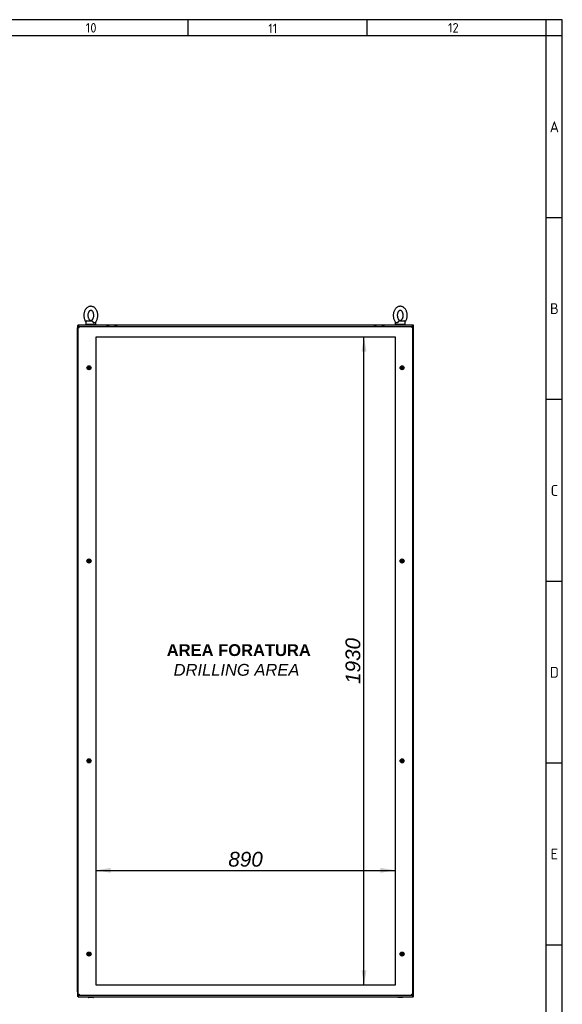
# Model space of a CAD drawing. Extents: x -12 to 412, y 11 to 308.
# Tile 9 of 9: x 311 to 412, y 104 to 288. Entities that reach past the tile are written whole.
import ezdxf
from ezdxf.lldxf.tags import DXFTag

# ---------------------------------------------------------------- set-up
doc = ezdxf.new("R2010")
doc.units = 0
doc.layers.get('0').update_dxf_attribs({"linetype": 'CONTINUOUS'})
for name, color, linetype in [('_TRANSLATION', 7, 'CONTINUOUS'), ('AE00100_03', 7, 'CONTINUOUS'), ('AE00219_03', 7, 'CONTINUOUS'), ('AE00715_01', 7, 'CONTINUOUS'), ('DEFAULT', 7, 'CONTINUOUS'), ('DV6__TRANSLATION', 7, 'CONTINUOUS'), ('F0000000_02', 7, 'CONTINUOUS'), ('F0000000_04', 7, 'CONTINUOUS'), ('F0000000_25', 7, 'CONTINUOUS'), ('F0000000_26', 7, 'CONTINUOUS'), ('F0000000_27', 7, 'CONTINUOUS'), ('F0000000_28', 7, 'CONTINUOUS'), ('M0000000_37', 7, 'CONTINUOUS')]:
    doc.layers.add(name, color=color, linetype=linetype)
doc.styles.add('SEACAD_ARIAL', font='arial.ttf')
doc.styles.add('SEACAD_ARIALI', font='ariali.ttf')
tags = doc.linetypes.add('CENTER2', pattern=[28.575, 19.05, -3.175, 3.175, -3.175]).pattern_tags.tags
tags[10:11] = [DXFTag(74, 4), DXFTag(75, 0), DXFTag(340, '0'), DXFTag(46, 0.0), DXFTag(50, 0.0), DXFTag(44, 0.0), DXFTag(45, 0.0)]
tags[8:9] = [DXFTag(74, 4), DXFTag(75, 0), DXFTag(340, '0'), DXFTag(46, 0.0), DXFTag(50, 0.0), DXFTag(44, 0.0), DXFTag(45, 0.0)]
tags[6:7] = [DXFTag(74, 4), DXFTag(75, 0), DXFTag(340, '0'), DXFTag(46, 0.0), DXFTag(50, 0.0), DXFTag(44, 0.0), DXFTag(45, 0.0)]
tags[4:5] = [DXFTag(74, 4), DXFTag(75, 0), DXFTag(340, '0'), DXFTag(46, 0.0), DXFTag(50, 0.0), DXFTag(44, 0.0), DXFTag(45, 0.0)]
tags = doc.linetypes.add('HIDDEN2', pattern=[4.7625, 3.175, -1.5875]).pattern_tags.tags
tags[6:7] = [DXFTag(74, 4), DXFTag(75, 0), DXFTag(340, '0'), DXFTag(46, 0.0), DXFTag(50, 0.0), DXFTag(44, 0.0), DXFTag(45, 0.0)]
tags[4:5] = [DXFTag(74, 4), DXFTag(75, 0), DXFTag(340, '0'), DXFTag(46, 0.0), DXFTag(50, 0.0), DXFTag(44, 0.0), DXFTag(45, 0.0)]
doc.dimstyles.new('ISO', dxfattribs={"dimtxt": 1.03125, "dimasz": 1.03125, "dimexe": 0.515625, "dimexo": 0.515625, "dimgap": 0.257812, "dimtad": 1, "dimdec": 1, "dimlfac": 16, "dimtxsty": 'SEACAD_ARIAL', "dimblk1": '_SE_FILLED', "dimblk2": '_SE_FILLED', "dimsah": 1, "dimcen": 0.515625, "dimazin": 3, "dimtfac": 0.7, "dimtdec": 3, "dimtmove": 0, "dimatfit": 3})

# ---------------------------------------------------------------- blocks, each defined once
blk = doc.blocks.new('SE5')
at = {"layer": 'AE00100_03', "color": 7, "linetype": 'CONTINUOUS'}
for p, q in [((327.37, 230.57), (327.71, 230.57)), ((328.87, 230.57), (329.21, 230.57)), ((377.12, 230.57), (377.46, 230.57)), ((378.62, 230.57), (378.96, 230.57))]:
    blk.add_line(p, q, dxfattribs=at)
for centre, radius, start, end in [((327.37, 230.49), 0.0812, 90, 180), ((327.71, 230.49), 0.0813, 0, 90), ((328.87, 230.49), 0.0812, 90, 180), ((329.21, 230.49), 0.0813, 0, 90), ((377.12, 230.49), 0.0812, 90, 180), ((377.46, 230.49), 0.0812, 0, 90), ((378.62, 230.49), 0.0812, 90, 180), ((378.96, 230.49), 0.0812, 0, 90)]:
    blk.add_arc(centre, radius, start, end, dxfattribs=at)
at = {"layer": 'AE00219_03', "color": 7, "linetype": 'CONTINUOUS'}
for p, q in [((323.97, 222.96), (323.9, 222.83)), ((323.9, 222.83), (323.97, 222.71)), ((324.11, 222.96), (323.97, 222.96)), ((323.97, 222.71), (324.11, 222.71)), ((324.18, 222.83), (324.11, 222.96)), ((324.11, 222.71), (324.18, 222.83)), ((382.22, 222.96), (382.15, 222.83)), ((382.15, 222.83), (382.22, 222.71)), ((382.36, 222.96), (382.22, 222.96)), ((382.22, 222.71), (382.36, 222.71)), ((382.43, 222.83), (382.36, 222.96)), ((382.36, 222.71), (382.43, 222.83)), ((323.97, 187.02), (323.9, 186.89)), ((323.9, 186.89), (323.97, 186.77)), ((324.11, 187.02), (323.97, 187.02)), ((324.18, 186.89), (324.11, 187.02)), ((324.11, 186.77), (324.18, 186.89)), ((382.22, 187.02), (382.15, 186.89)), ((382.15, 186.89), (382.22, 186.77)), ((382.36, 187.02), (382.22, 187.02)), ((382.43, 186.89), (382.36, 187.02)), ((382.36, 186.77), (382.43, 186.89)), ((323.97, 186.77), (324.11, 186.77)), ((382.22, 186.77), (382.36, 186.77)), ((323.97, 149.83), (323.9, 149.71)), ((323.9, 149.71), (323.97, 149.58)), ((324.11, 149.83), (323.97, 149.83)), ((323.97, 149.58), (324.11, 149.58)), ((324.18, 149.71), (324.11, 149.83)), ((324.11, 149.58), (324.18, 149.71)), ((382.22, 149.83), (382.15, 149.71)), ((382.15, 149.71), (382.22, 149.58)), ((382.36, 149.83), (382.22, 149.83)), ((382.22, 149.58), (382.36, 149.58)), ((382.43, 149.71), (382.36, 149.83)), ((382.36, 149.58), (382.43, 149.71)), ((323.97, 113.89), (323.9, 113.77)), ((323.9, 113.77), (323.97, 113.64)), ((324.11, 113.89), (323.97, 113.89)), ((323.97, 113.64), (324.11, 113.64)), ((324.18, 113.77), (324.11, 113.89)), ((324.11, 113.64), (324.18, 113.77)), ((382.22, 113.89), (382.15, 113.77)), ((382.15, 113.77), (382.22, 113.64)), ((382.36, 113.89), (382.22, 113.89)), ((382.22, 113.64), (382.36, 113.64)), ((382.43, 113.77), (382.36, 113.89)), ((382.36, 113.64), (382.43, 113.77))]:
    blk.add_line(p, q, dxfattribs=at)
for centre in [(324.04, 222.83), (382.29, 222.83), (324.04, 186.89), (382.29, 186.89), (324.04, 149.71), (382.29, 149.71), (324.04, 113.77), (382.29, 113.77)]:
    blk.add_circle(centre, 0.375, dxfattribs=at)
at = {"layer": 'AE00219_03', "color": 7, "linetype": 'HIDDEN2'}
for centre, radius in [((324.04, 222.83), 0.188), ((324.04, 222.83), 0.159), ((382.29, 222.83), 0.188), ((382.29, 222.83), 0.159), ((324.04, 186.89), 0.188), ((324.04, 186.89), 0.159), ((382.29, 186.89), 0.188), ((382.29, 186.89), 0.159), ((324.04, 149.71), 0.188), ((324.04, 149.71), 0.159), ((382.29, 149.71), 0.188), ((382.29, 149.71), 0.159), ((324.04, 113.77), 0.188), ((324.04, 113.77), 0.159)]:
    blk.add_circle(centre, radius, dxfattribs=at)
for centre in [(324.04, 222.83), (382.29, 222.83), (324.04, 186.89), (382.29, 186.89), (324.04, 149.71), (382.29, 149.71), (324.04, 113.77)]:
    blk.add_arc(centre, 0.149, 75, 15, dxfattribs=at)
at = {"layer": 'AE00715_01', "color": 7, "linetype": 'CONTINUOUS'}
for p, q in [((323.45, 231.36), (323.45, 230.93)), ((323.45, 230.93), (325.32, 230.93)), ((323.63, 231.55), (324.59, 231.55)), ((325.32, 230.93), (325.32, 231.36)), ((381.01, 231.36), (381.01, 230.93)), ((381.01, 230.93), (382.88, 230.93)), ((381.74, 231.55), (382.7, 231.55)), ((382.88, 230.93), (382.88, 231.36))]:
    blk.add_line(p, q, dxfattribs=at)
for centre, radius, start, end in [((323.63, 231.36), 0.188, 90, 180), ((325.13, 231.36), 0.188, 0, 11.2405), ((381.2, 231.36), 0.188, 168.1213, 180), ((382.7, 231.36), 0.187, 0, 90)]:
    blk.add_arc(centre, radius, start, end, dxfattribs=at)
for points, knots in [([(324.38, 234.27), (324.33, 234.27), (324.22, 234.26), (324.03, 234.21), (323.83, 234.12), (323.65, 233.99), (323.48, 233.82), (323.34, 233.62), (323.23, 233.38), (323.14, 233.13), (323.09, 232.86), (323.07, 232.58), (323.09, 232.3), (323.14, 232.03), (323.23, 231.77), (323.34, 231.56), (323.42, 231.44), (323.45, 231.4)], [0, 0, 0, 0, 0.0405701, 0.1021252, 0.1637417, 0.2262182, 0.2900482, 0.3552689, 0.4215417, 0.4884078, 0.5554964, 0.6226763, 0.6899855, 0.7575032, 0.8253145, 0.8934686, 0.9376203, 0.9376203, 0.9376203, 0.9376203]), ([(324.38, 233.52), (324.4, 233.52), (324.44, 233.52), (324.51, 233.5), (324.61, 233.44), (324.7, 233.34), (324.79, 233.21), (324.86, 233.05), (324.91, 232.86), (324.94, 232.66), (324.94, 232.45), (324.9, 232.25), (324.85, 232.07), (324.77, 231.92), (324.68, 231.79), (324.58, 231.71), (324.49, 231.66), (324.4, 231.64), (324.31, 231.65), (324.21, 231.69), (324.11, 231.77), (324.02, 231.88), (323.94, 232.03), (323.87, 232.21), (323.84, 232.41), (323.83, 232.61), (323.84, 232.81), (323.89, 233), (323.96, 233.17), (324.04, 233.31), (324.14, 233.42), (324.23, 233.48), (324.32, 233.51), (324.36, 233.52), (324.38, 233.52)], [0, 0, 0, 0, 0.015259, 0.050074, 0.081359, 0.111354, 0.143331, 0.174944, 0.206532, 0.238214, 0.26996, 0.301655, 0.333145, 0.364363, 0.395385, 0.426481, 0.458316, 0.492448, 0.531886, 0.564597, 0.595127, 0.627708, 0.659435, 0.691018, 0.72265, 0.754375, 0.786113, 0.817717, 0.84907, 0.880166, 0.911191, 0.942535, 0.975268, 1, 1, 1, 1]), ([(325.16, 231.23), (325.21, 231.27), (325.3, 231.36), (325.43, 231.56), (325.54, 231.79), (325.63, 232.05), (325.68, 232.32), (325.69, 232.6), (325.67, 232.87), (325.62, 233.15), (325.53, 233.4), (325.41, 233.64), (325.26, 233.85), (325.08, 234.02), (324.88, 234.15), (324.66, 234.24), (324.49, 234.27), (324.4, 234.27), (324.38, 234.27)], [0, 0, 0, 0, 0.04808, 0.113357, 0.179666, 0.246548, 0.313641, 0.380824, 0.448141, 0.515669, 0.583495, 0.651663, 0.720009, 0.788042, 0.855049, 0.920394, 0.983926, 1, 1, 1, 1]), ([(381.95, 234.27), (381.89, 234.27), (381.78, 234.26), (381.59, 234.21), (381.39, 234.12), (381.21, 233.99), (381.05, 233.82), (380.9, 233.62), (380.79, 233.38), (380.71, 233.13), (380.65, 232.86), (380.64, 232.58), (380.65, 232.3), (380.71, 232.03), (380.79, 231.77), (380.91, 231.53), (381.04, 231.35), (381.13, 231.26), (381.17, 231.23)], [0, 0, 0, 0, 0.040564, 0.102109, 0.163716, 0.226183, 0.290003, 0.355214, 0.421476, 0.488332, 0.55541, 0.62258, 0.689878, 0.757386, 0.825186, 0.89333, 0.961667, 1, 1, 1, 1]), ([(381.95, 233.52), (381.96, 233.52), (382, 233.52), (382.07, 233.5), (382.17, 233.44), (382.26, 233.34), (382.35, 233.21), (382.43, 233.05), (382.48, 232.86), (382.5, 232.66), (382.5, 232.45), (382.47, 232.25), (382.41, 232.07), (382.33, 231.92), (382.24, 231.79), (382.15, 231.71), (382.05, 231.66), (381.96, 231.64), (381.87, 231.65), (381.77, 231.69), (381.68, 231.77), (381.58, 231.88), (381.5, 232.03), (381.44, 232.21), (381.4, 232.41), (381.39, 232.61), (381.41, 232.81), (381.45, 233), (381.52, 233.17), (381.6, 233.31), (381.7, 233.42), (381.79, 233.48), (381.88, 233.51), (381.92, 233.52), (381.95, 233.52)], [0, 0, 0, 0, 0.015259, 0.050074, 0.081359, 0.111354, 0.143331, 0.174944, 0.206532, 0.238214, 0.26996, 0.301655, 0.333145, 0.364363, 0.395385, 0.426481, 0.458316, 0.492448, 0.531886, 0.564597, 0.595127, 0.627708, 0.659435, 0.691018, 0.72265, 0.754375, 0.786113, 0.817717, 0.84907, 0.880166, 0.911191, 0.942535, 0.975268, 1, 1, 1, 1]), ([(382.88, 231.4), (382.92, 231.45), (383, 231.57), (383.11, 231.79), (383.19, 232.05), (383.24, 232.32), (383.25, 232.6), (383.24, 232.87), (383.18, 233.15), (383.09, 233.4), (382.97, 233.64), (382.82, 233.85), (382.64, 234.02), (382.44, 234.15), (382.23, 234.24), (382.05, 234.27), (381.97, 234.27), (381.95, 234.27)], [0.0621626, 0.0621626, 0.0621626, 0.0621626, 0.1135158, 0.1798126, 0.2466832, 0.3137639, 0.3809354, 0.4482397, 0.5157557, 0.5835693, 0.6517251, 0.7200589, 0.7880795, 0.8550751, 0.9204086, 0.9839288, 1, 1, 1, 1]), ([(324.59, 231.55), (324.6, 231.55), (324.61, 231.55), (324.62, 231.54), (324.63, 231.54), (324.65, 231.53), (324.65, 231.52), (324.67, 231.51), (324.68, 231.5), (324.7, 231.48), (324.7, 231.47), (324.72, 231.45), (324.73, 231.44), (324.75, 231.41), (324.76, 231.39), (324.78, 231.36)], [0, 0, 0, 0, 0.125, 0.125, 0.25, 0.25, 0.375, 0.375, 0.5, 0.5, 0.625, 0.625, 0.75, 0.75, 1, 1, 1, 1]), ([(325.16, 231.22), (325.16, 231.22), (325.15, 231.21), (325.13, 231.2), (325.12, 231.19), (325.1, 231.19), (325.09, 231.18), (325.07, 231.18), (325.06, 231.18), (325.03, 231.18), (325.02, 231.18), (325, 231.18), (324.99, 231.19), (324.96, 231.19), (324.95, 231.2), (324.92, 231.21), (324.91, 231.22), (324.88, 231.24), (324.85, 231.26), (324.82, 231.3), (324.81, 231.31), (324.79, 231.34), (324.78, 231.35), (324.78, 231.36)], [0.2556398, 0.2556398, 0.2556398, 0.2556398, 0.3125, 0.3125, 0.375, 0.375, 0.4375, 0.4375, 0.5, 0.5, 0.5625, 0.5625, 0.625, 0.625, 0.6875, 0.6875, 0.75, 0.75, 0.875, 0.875, 0.9375, 0.9375, 1, 1, 1, 1]), ([(381.55, 231.36), (381.54, 231.33), (381.52, 231.31), (381.48, 231.26), (381.45, 231.24), (381.42, 231.22), (381.41, 231.21), (381.38, 231.2), (381.37, 231.19), (381.34, 231.19), (381.33, 231.18), (381.31, 231.18), (381.29, 231.18), (381.27, 231.18), (381.26, 231.18), (381.24, 231.18), (381.23, 231.19), (381.21, 231.19), (381.2, 231.2), (381.18, 231.21), (381.17, 231.22), (381.16, 231.23)], [0, 0, 0, 0, 0.125, 0.125, 0.25, 0.25, 0.3125, 0.3125, 0.375, 0.375, 0.4375, 0.4375, 0.5, 0.5, 0.5625, 0.5625, 0.625, 0.625, 0.6875, 0.6875, 0.7464754, 0.7464754, 0.7464754, 0.7464754]), ([(381.55, 231.36), (381.56, 231.39), (381.58, 231.41), (381.6, 231.44), (381.61, 231.45), (381.63, 231.47), (381.63, 231.48), (381.65, 231.5), (381.66, 231.51), (381.67, 231.52), (381.68, 231.53), (381.7, 231.54), (381.71, 231.54), (381.72, 231.55), (381.73, 231.55), (381.74, 231.55)], [0, 0, 0, 0, 0.25, 0.25, 0.375, 0.375, 0.5, 0.5, 0.625, 0.625, 0.75, 0.75, 0.875, 0.875, 1, 1, 1, 1])]:
    blk.add_open_spline(points, degree=3, knots=knots, dxfattribs=at)
at = {"layer": 'DV6__TRANSLATION', "color": 7, "linetype": 'CENTER2'}
for p, q in [((325.35, 107.99), (325.35, 228.61)), ((325.35, 228.61), (380.98, 228.61)), ((380.98, 228.61), (380.98, 107.99)), ((380.98, 107.99), (325.35, 107.99))]:
    blk.add_line(p, q, dxfattribs=at)
at = {"layer": 'F0000000_02', "color": 7, "linetype": 'CONTINUOUS'}
for p, q in [((323.91, 230.8), (323.91, 230.91)), ((324.85, 230.91), (324.85, 230.8)), ((381.48, 230.8), (381.48, 230.91)), ((382.41, 230.91), (382.41, 230.8)), ((323.91, 105.69), (323.91, 105.8)), ((324.04, 105.68), (323.93, 105.68)), ((324.73, 105.68), (324.04, 105.68)), ((324.84, 105.68), (324.73, 105.68)), ((324.85, 105.8), (324.85, 105.69)), ((381.48, 105.69), (381.48, 105.8)), ((381.6, 105.68), (381.49, 105.68)), ((382.29, 105.68), (381.6, 105.68)), ((382.4, 105.68), (382.29, 105.68)), ((382.41, 105.8), (382.41, 105.69))]:
    blk.add_line(p, q, dxfattribs=at)
for centre, start, end in [((323.93, 230.91), 90, 180), ((324.84, 230.91), 0, 90), ((381.49, 230.91), 90, 180), ((382.4, 230.91), 0, 90), ((323.93, 105.69), 180, 270), ((324.84, 105.69), 270, 0), ((381.49, 105.69), 180, 270), ((382.4, 105.69), 270, 0)]:
    blk.add_arc(centre, 0.0156, start, end, dxfattribs=at)
at = {"layer": 'F0000000_04', "color": 7, "linetype": 'CONTINUOUS'}
for p, q in [((322.01, 230.71), (321.91, 230.71)), ((321.91, 230.71), (321.91, 105.89)), ((322.01, 230.71), (322.09, 230.63)), ((322.09, 230.63), (322.23, 230.49)), ((384.24, 230.63), (384.1, 230.49)), ((384.32, 230.71), (384.24, 230.63)), ((384.32, 230.71), (384.41, 230.71)), ((384.41, 105.89), (384.41, 230.71)), ((322.01, 105.89), (321.91, 105.89)), ((322.01, 105.89), (322.09, 105.98)), ((322.09, 105.98), (322.23, 106.11)), ((384.24, 105.98), (384.1, 106.11)), ((384.32, 105.89), (384.24, 105.98)), ((384.32, 105.89), (384.41, 105.89))]:
    blk.add_line(p, q, dxfattribs=at)
at = {"layer": 'F0000000_25', "color": 7, "linetype": 'CONTINUOUS'}
for p, q in [((322.09, 105.98), (322.01, 105.89)), ((322.01, 105.8), (322.01, 105.89)), ((322.01, 105.8), (384.32, 105.8)), ((322.23, 106.11), (322.09, 105.98)), ((384.1, 106.11), (384.24, 105.98)), ((384.24, 105.98), (384.32, 105.89)), ((384.32, 105.8), (384.32, 105.89))]:
    blk.add_line(p, q, dxfattribs=at)
at = {"layer": 'F0000000_26', "color": 7, "linetype": 'CONTINUOUS'}
for p, q in [((322.01, 230.8), (384.32, 230.8)), ((322.01, 230.8), (322.01, 230.71)), ((384.32, 230.8), (384.32, 230.71)), ((322.09, 230.63), (322.01, 230.71)), ((322.23, 230.49), (322.09, 230.63)), ((384.1, 230.49), (384.24, 230.63)), ((384.24, 230.63), (384.32, 230.71))]:
    blk.add_line(p, q, dxfattribs=at)
at = {"layer": 'F0000000_27', "color": 7, "linetype": 'CONTINUOUS'}
for p, q in [((322.04, 106.29), (322.04, 230.31)), ((322.04, 230.31), (322.21, 230.31)), ((322.22, 230.49), (322.21, 230.49)), ((322.22, 230.49), (384.11, 230.49)), ((384.11, 230.49), (384.11, 230.49)), ((384.29, 230.31), (384.11, 230.31)), ((384.29, 106.29), (384.29, 230.31)), ((322.04, 106.29), (322.21, 106.29)), ((384.29, 106.29), (384.11, 106.29)), ((322.22, 106.11), (322.21, 106.11)), ((322.22, 106.11), (384.11, 106.11)), ((384.11, 106.11), (384.11, 106.11))]:
    blk.add_line(p, q, dxfattribs=at)
for centre, radius, start, end in [((322.21, 230.31), 0.175, 90, 180), ((333.09, 230.32), 10.87, 179.1297, 180.0518), ((384.11, 230.31), 0.175, 0, 90), ((374.49, 230.33), 9.63, 359.8886, 0.9299), ((322.21, 106.29), 0.175, 180, 270), ((331.84, 106.27), 9.63, 179.8886, 180.9299), ((374.49, 106.27), 9.63, 359.0701, 0.1114), ((384.11, 106.29), 0.175, 270, 0)]:
    blk.add_arc(centre, radius, start, end, dxfattribs=at)
at = {"layer": 'F0000000_28', "color": 7, "linetype": 'CONTINUOUS'}
for p, q in [((321.88, 229.86), (321.88, 230.24)), ((321.88, 229.86), (321.88, 229.86)), ((321.88, 106.74), (321.88, 229.86)), ((321.88, 229.86), (321.91, 229.86)), ((321.91, 229.86), (321.88, 229.86)), ((321.91, 106.74), (321.88, 106.74)), ((321.88, 106.74), (321.88, 106.36)), ((321.88, 106.74), (321.88, 106.74)), ((321.88, 106.74), (321.91, 106.74))]:
    blk.add_line(p, q, dxfattribs=at)
for centre, start, end in [((322.13, 230.24), 151.045, 180), ((322.13, 106.36), 180, 208.955)]:
    blk.add_arc(centre, 0.25, start, end, dxfattribs=at)
at = {"layer": 'M0000000_37', "color": 7, "linetype": 'HIDDEN2'}
for p, q in [((324.04, 223.12), (323.79, 222.98)), ((323.79, 222.98), (323.79, 222.69)), ((323.79, 222.69), (324.04, 222.54)), ((324.29, 222.98), (324.04, 223.12)), ((324.04, 222.54), (324.29, 222.69)), ((324.29, 222.69), (324.29, 222.98)), ((382.29, 223.12), (382.04, 222.98)), ((382.04, 222.98), (382.04, 222.69)), ((382.04, 222.69), (382.29, 222.54)), ((382.54, 222.98), (382.29, 223.12)), ((382.29, 222.54), (382.54, 222.69)), ((382.54, 222.69), (382.54, 222.98)), ((324.04, 187.18), (323.79, 187.04)), ((323.79, 187.04), (323.79, 186.75)), ((324.29, 187.04), (324.04, 187.18)), ((324.29, 186.75), (324.29, 187.04)), ((382.29, 187.18), (382.04, 187.04)), ((382.04, 187.04), (382.04, 186.75)), ((382.54, 187.04), (382.29, 187.18)), ((382.54, 186.75), (382.54, 187.04)), ((323.79, 186.75), (324.04, 186.61)), ((324.04, 186.61), (324.29, 186.75)), ((382.04, 186.75), (382.29, 186.61)), ((382.29, 186.61), (382.54, 186.75)), ((324.04, 150), (323.79, 149.85)), ((323.79, 149.85), (323.79, 149.56)), ((323.79, 149.56), (324.04, 149.42)), ((324.29, 149.85), (324.04, 150)), ((324.04, 149.42), (324.29, 149.56)), ((324.29, 149.56), (324.29, 149.85)), ((382.29, 150), (382.04, 149.85)), ((382.04, 149.85), (382.04, 149.56)), ((382.04, 149.56), (382.29, 149.42)), ((382.54, 149.85), (382.29, 150)), ((382.29, 149.42), (382.54, 149.56)), ((382.54, 149.56), (382.54, 149.85)), ((324.04, 114.06), (323.79, 113.91)), ((323.79, 113.91), (323.79, 113.62)), ((323.79, 113.62), (324.04, 113.48)), ((324.29, 113.91), (324.04, 114.06)), ((324.04, 113.48), (324.29, 113.62)), ((324.29, 113.62), (324.29, 113.91)), ((382.29, 114.06), (382.04, 113.91)), ((382.04, 113.91), (382.04, 113.62)), ((382.04, 113.62), (382.29, 113.48)), ((382.54, 113.91), (382.29, 114.06)), ((382.29, 113.48), (382.54, 113.62)), ((382.54, 113.62), (382.54, 113.91))]:
    blk.add_line(p, q, dxfattribs=at)
for centre, radius in [((324.04, 222.83), 0.185), ((324.04, 222.83), 0.154), ((324.04, 222.83), 0.125), ((382.29, 222.83), 0.185), ((382.29, 222.83), 0.154), ((382.29, 222.83), 0.125), ((324.04, 186.89), 0.185), ((324.04, 186.89), 0.154), ((324.04, 186.89), 0.125), ((382.29, 186.89), 0.185), ((382.29, 186.89), 0.154), ((382.29, 186.89), 0.125), ((324.04, 149.71), 0.185), ((324.04, 149.71), 0.154), ((324.04, 149.71), 0.125), ((382.29, 149.71), 0.185), ((382.29, 149.71), 0.154), ((382.29, 149.71), 0.125), ((324.04, 113.77), 0.185), ((324.04, 113.77), 0.154), ((324.04, 113.77), 0.125), ((382.29, 113.77), 0.185), ((382.29, 113.77), 0.154), ((382.29, 113.77), 0.125)]:
    blk.add_circle(centre, radius, dxfattribs=at)
for centre in [(324.04, 222.83), (382.29, 222.83), (324.04, 186.89), (382.29, 186.89), (324.04, 149.71), (382.29, 149.71), (324.04, 113.77), (382.29, 113.77)]:
    blk.add_arc(centre, 0.188, 75, 15, dxfattribs=at)
blk = doc.blocks.new('DMBLK58')
at = {"layer": '_TRANSLATION', "linetype": 'CONTINUOUS'}
for points in [[(328.1, 129.8), (325.35, 129.34), (328.1, 128.88)], [(378.23, 129.8), (378.23, 128.88), (380.98, 129.34)]]:
    blk.add_hatch(color=7, dxfattribs=at).paths.add_polyline_path(points)
at = {"layer": '_TRANSLATION', "color": 7, "linetype": 'CONTINUOUS'}
blk.add_line((325.35, 129.34), (380.98, 129.34), dxfattribs=at)
at = {"layer": '_TRANSLATION', "color": 7, "linetype": 'CONTINUOUS', "style": 'SEACAD_ARIALI'}
blk.add_text('890', height=2.75, dxfattribs=at).set_placement((349.96, 130.03))
blk = doc.blocks.new('_SE_FILLED')
at = {"color": 0}
blk.add_line((0, 0), (-1, 0), dxfattribs=at)
blk.add_solid([(0, 0), (-1, -0.1665), (-1, 0.1665), (0, 0)], dxfattribs=at)
blk = doc.blocks.new('DMBLK59')
at = {"layer": '_TRANSLATION', "linetype": 'CONTINUOUS'}
for points in [[(374.74, 225.86), (375.66, 225.86), (375.2, 228.61)], [(374.74, 110.74), (375.2, 107.99), (375.66, 110.74)]]:
    blk.add_hatch(color=7, dxfattribs=at).paths.add_polyline_path(points)
at = {"layer": '_TRANSLATION', "color": 7, "linetype": 'CONTINUOUS'}
blk.add_line((375.2, 107.99), (375.2, 228.61), dxfattribs=at)
at = {"layer": '_TRANSLATION', "color": 7, "linetype": 'CONTINUOUS', "style": 'SEACAD_ARIALI'}
blk.add_text('1930', height=2.75, rotation=90, dxfattribs=at).set_placement((374.51, 164.02))

msp = doc.modelspace()

# ---------------------------------------------------------------- linework, layer by layer
at = {"color": 7, "linetype": 'CONTINUOUS'}
for p, q in [((412.092, 287.5885), (6.2345, 287.5885)), ((342.4299, 287.5885), (342.4299, 284.5597)), ((375.7466, 287.5885), (375.7466, 284.5597)), ((412.092, 10.9591), (412.092, 287.5885)), ((412.092, 250.7382), (409.0633, 250.7382)), ((412.092, 216.9167), (409.0633, 216.9167)), ((412.092, 183.0953), (409.0633, 183.0953)), ((412.092, 149.2738), (409.0633, 149.2738)), ((412.092, 115.4523), (409.0633, 115.4523))]:
    msp.add_line(p, q, dxfattribs=at)
at = {"layer": 'DEFAULT', "color": 7, "linetype": 'CONTINUOUS'}
for p, q in [((409.0633, 10.9591), (409.0633, 287.5885)), ((412.092, 284.5597), (6.2345, 284.5597))]:
    msp.add_line(p, q, dxfattribs=at)

# ---------------------------------------------------------------- block references
at = {"layer": '_TRANSLATION'}
msp.add_blockref('SE5', (0, 0), dxfattribs=at)

# ---------------------------------------------------------------- texts
at = {"attachment_point": 8}
for s, insert, char_height, width in [('{\\fSolid Edge ANSI|b0||i0||c0|p34;\\C7;\\H1.766793;\\W1.;10}', (324.4377, 285.1956), 1.766793, 11.198596), ('{\\fSolid Edge ANSI|b0||i0||c0|p34;\\C7;\\H1.766793;\\W1.;11}', (358.2181, 285.0726), 1.766793, 10.091042), ('{\\fSolid Edge ANSI|b0||i0||c0|p34;\\C7;\\H1.766793;\\W1.;12}', (391.8139, 285.1956), 1.766793, 8.860427), ('{\\fSolid Edge ANSI|b0||i0||c0|p34;\\C7;\\H2.019192;\\W1.;A}', (410.6121, 266.6451), 2.019192, 2.271601), ('{\\fSolid Edge ANSI|b0||i0||c0|p34;\\C7;\\H2.019192;\\W1.;B}', (410.6159, 232.8236), 2.019192, 2.524), ('{\\fSolid Edge ANSI|b0||i0||c0|p34;\\C7;\\H2.019192;\\W1.;C}', (410.614, 199.0021), 2.019192, 2.3978), ('{\\fSolid Edge ANSI|b0||i0||c0|p34;\\C7;\\H2.019192;\\W1.;D}', (410.6159, 165.1807), 2.019192, 2.524), ('{\\fSolid Edge ANSI|b0||i0||c0|p34;\\C7;\\H2.019192;\\W1.;E}', (410.614, 131.3592), 2.019192, 2.3978)]:
    msp.add_mtext(s, dxfattribs=dict(at, insert=insert, char_height=char_height, width=width))
at = {"layer": '_TRANSLATION', "insert": (351.4782, 168.463), "char_height": 2.2, "width": 30.578523, "attachment_point": 5}
msp.add_mtext('{\\fArial|b0||i0||c0|p34;\\C7;\\H2.2;\\W1.; }{\\fArial|b1||i0||c0|p34;\\C7;\\H2.2;\\W1.;AREA FORATURA \\P}{\\fArial|b0||i1||c0|p34;\\C7;\\H2.2;\\W1.;DRILLING AREA}', dxfattribs=at)

# ---------------------------------------------------------------- dimensions: what is measured, and where the dimension line sits
at = {"layer": '_TRANSLATION', "color": 7, "linetype": 'CONTINUOUS'}
for base, p1, p2, angle, picture, middle in [((375.2002, 107.9879), (380.977, 107.9879), (380.977, 228.6129), 90, 'DMBLK59', (375.2002, 168.3004)), ((325.352, 129.3382), (325.352, 107.9879), (380.977, 107.9879), 0, 'DMBLK58', (353.1645, 129.3382))]:
    dim = msp.add_linear_dim(base=base, p1=p1, p2=p2, angle=angle, text='\\A1;<>', dimstyle='ISO', override={"dimtxt": 2.75, "dimasz": 2.75, "dimexe": 1.375, "dimexo": 1.375, "dimgap": 0.6875, "dimcen": 1.375}, dxfattribs=at)
    dim.commit()
    dim.dimension.update_dxf_attribs({"geometry": picture, "text_midpoint": middle, "dimtype": 161})

doc.saveas('drawing.dxf')
